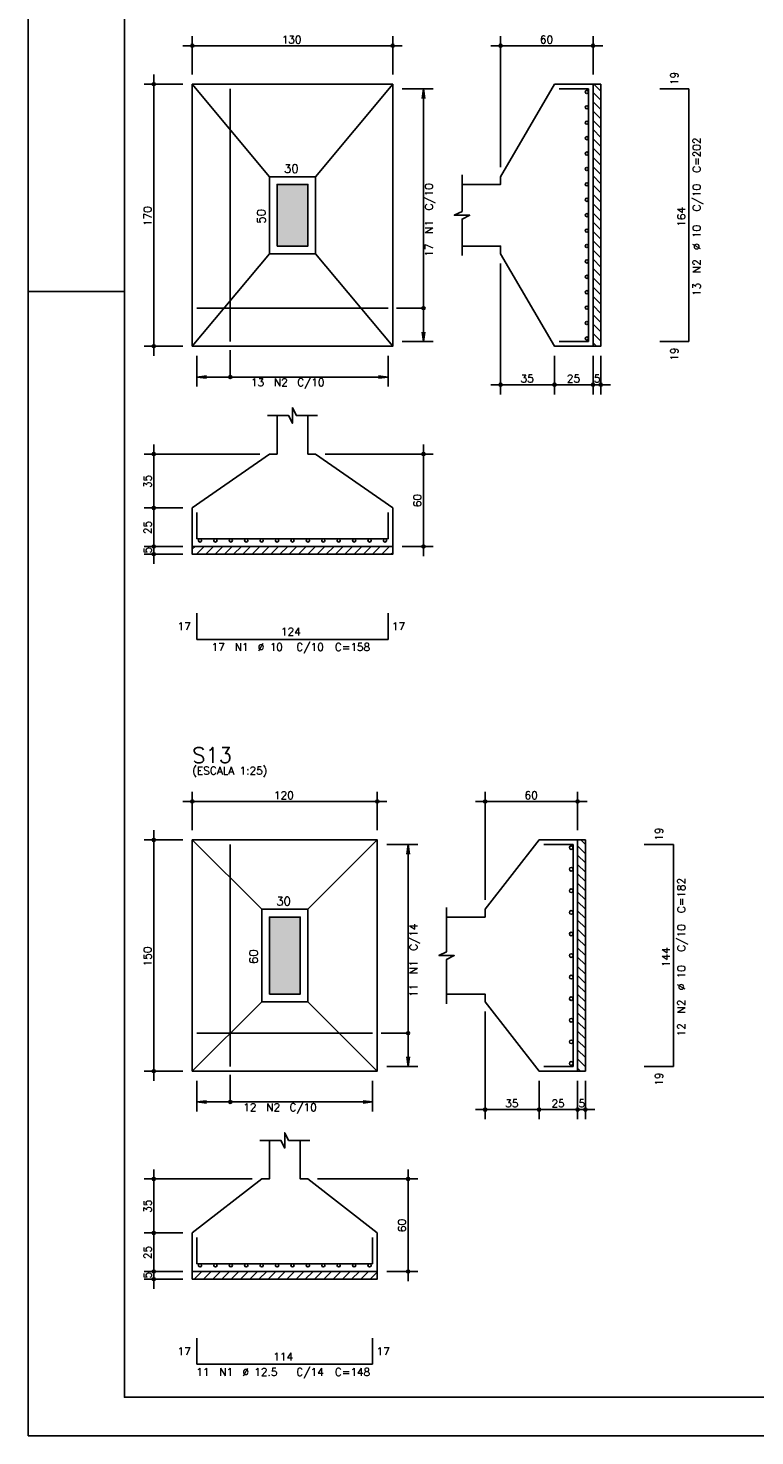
# Model space of a CAD drawing. Extents: x 0 to 85.8, y 0 to 59.4.
# Tile 1 of 5: x 0 to 18.9, y 0 to 36.5. Entities that reach past the tile are written whole.
import ezdxf

# ---------------------------------------------------------------- set-up
doc = ezdxf.new("R2010")
doc.units = 0
for name, color, linetype in [('1', 1, 'CONTINUOUS'), ('2', 2, 'CONTINUOUS'), ('3', 3, 'CONTINUOUS'), ('6', 6, 'CONTINUOUS'), ('7', 7, 'CONTINUOUS')]:
    doc.layers.add(name, color=color, linetype=linetype)
doc.styles.get("Standard").update_dxf_attribs({"font": 'ROMANS.SHX'})

msp = doc.modelspace()

# ---------------------------------------------------------------- linework, layer by layer
at = {"layer": '1', "linetype": 'CONTINUOUS'}
for p, q in [((14.682575, 35.0836), (14.86, 34.906175)), ((14.66, 34.865759), (14.86, 34.665759)), ((14.66, 34.625343), (14.86, 34.425343)), ((14.66, 34.384926), (14.86, 34.184926)), ((14.66, 34.14451), (14.86, 33.94451)), ((14.66, 33.904094), (14.86, 33.704094)), ((14.66, 33.663677), (14.86, 33.463677)), ((14.66, 33.423261), (14.86, 33.223261)), ((14.66, 33.182845), (14.86, 32.982845)), ((14.66, 32.942429), (14.86, 32.742429)), ((14.66, 32.702012), (14.86, 32.502012)), ((14.66, 32.461596), (14.86, 32.261596)), ((14.66, 32.22118), (14.86, 32.02118)), ((14.66, 31.980763), (14.86, 31.780763)), ((14.66, 31.740347), (14.86, 31.540347)), ((14.66, 31.499931), (14.86, 31.299931)), ((14.66, 31.259514), (14.86, 31.059514)), ((14.66, 31.019098), (14.86, 30.819098)), ((14.66, 30.778682), (14.86, 30.578682)), ((14.66, 30.538265), (14.86, 30.338265)), ((14.66, 30.297849), (14.86, 30.097849)), ((14.66, 30.057433), (14.86, 29.857433)), ((14.66, 29.817017), (14.86, 29.617017)), ((14.66, 29.5766), (14.86, 29.3766)), ((14.66, 29.336184), (14.86, 29.136184)), ((14.66, 29.095768), (14.86, 28.895768)), ((14.66, 28.855351), (14.86, 28.655351)), ((14.66, 28.614935), (14.86, 28.414935)), ((14.66, 28.374519), (14.750919, 28.2836)), ((4.26, 23.012472), (4.331128, 23.0836)), ((4.371544, 22.8836), (4.571544, 23.0836)), ((4.611961, 22.8836), (4.811961, 23.0836)), ((4.852377, 22.8836), (5.052377, 23.0836)), ((5.092793, 22.8836), (5.292793, 23.0836)), ((5.33321, 22.8836), (5.53321, 23.0836)), ((5.573626, 22.8836), (5.773626, 23.0836)), ((5.814042, 22.8836), (6.014042, 23.0836)), ((6.054459, 22.8836), (6.254459, 23.0836)), ((6.294875, 22.8836), (6.494875, 23.0836)), ((6.535291, 22.8836), (6.735291, 23.0836)), ((6.775708, 22.8836), (6.975708, 23.0836)), ((7.016124, 22.8836), (7.216124, 23.0836)), ((7.25654, 22.8836), (7.45654, 23.0836)), ((7.496956, 22.8836), (7.696956, 23.0836)), ((7.737373, 22.8836), (7.937373, 23.0836)), ((7.977789, 22.8836), (8.177789, 23.0836)), ((8.218205, 22.8836), (8.418205, 23.0836)), ((8.458622, 22.8836), (8.658622, 23.0836)), ((8.699038, 22.8836), (8.899038, 23.0836)), ((8.939454, 22.8836), (9.139454, 23.0836)), ((9.179871, 22.8836), (9.379871, 23.0836)), ((9.420287, 22.8836), (9.46, 22.923313)), ((14.344422, 15.4672), (14.46, 15.351622)), ((14.26, 15.311206), (14.46, 15.111206)), ((14.26, 15.070789), (14.46, 14.870789)), ((14.26, 14.830373), (14.46, 14.630373)), ((14.26, 14.589957), (14.46, 14.389957)), ((14.26, 14.34954), (14.46, 14.14954)), ((14.26, 14.109124), (14.46, 13.909124)), ((14.26, 13.868708), (14.46, 13.668708)), ((14.26, 13.628291), (14.46, 13.428291)), ((14.26, 13.387875), (14.46, 13.187875)), ((14.26, 13.147459), (14.46, 12.947459)), ((14.26, 12.907043), (14.46, 12.707043)), ((14.26, 12.666626), (14.46, 12.466626)), ((14.26, 12.42621), (14.46, 12.22621)), ((14.26, 12.185794), (14.46, 11.985794)), ((14.26, 11.945377), (14.46, 11.745377)), ((14.26, 11.704961), (14.46, 11.504961)), ((14.26, 11.464545), (14.46, 11.264545)), ((14.26, 11.224128), (14.46, 11.024128)), ((14.26, 10.983712), (14.46, 10.783712)), ((14.26, 10.743296), (14.46, 10.543296)), ((14.26, 10.502879), (14.46, 10.302879)), ((14.26, 10.262463), (14.46, 10.062463)), ((14.26, 10.022047), (14.46, 9.822047)), ((14.26, 9.781631), (14.46, 9.581631)), ((14.26, 9.541214), (14.334014, 9.4672)), ((4.26, 4.26), (4.2672, 4.2672)), ((4.307616, 4.0672), (4.507616, 4.2672)), ((4.548033, 4.0672), (4.748033, 4.2672)), ((4.788449, 4.0672), (4.988449, 4.2672)), ((5.028865, 4.0672), (5.228865, 4.2672)), ((5.269282, 4.0672), (5.469282, 4.2672)), ((5.509698, 4.0672), (5.709698, 4.2672)), ((5.750114, 4.0672), (5.950114, 4.2672)), ((5.99053, 4.0672), (6.19053, 4.2672)), ((6.230947, 4.0672), (6.430947, 4.2672)), ((6.471363, 4.0672), (6.671363, 4.2672)), ((6.711779, 4.0672), (6.911779, 4.2672)), ((6.952196, 4.0672), (7.152196, 4.2672)), ((7.192612, 4.0672), (7.392612, 4.2672)), ((7.433028, 4.0672), (7.633028, 4.2672)), ((7.673445, 4.0672), (7.873445, 4.2672)), ((7.913861, 4.0672), (8.113861, 4.2672)), ((8.154277, 4.0672), (8.354277, 4.2672)), ((8.394694, 4.0672), (8.594694, 4.2672)), ((8.63511, 4.0672), (8.83511, 4.2672)), ((8.875526, 4.0672), (9.06, 4.251674))]:
    msp.add_line(p, q, dxfattribs=at)
for points in [[(14.66, 28.2836), (14.66, 35.0836), (14.86, 35.0836), (14.86, 28.2836), (14.66, 28.2836)], [(4.26, 23.0836), (9.46, 23.0836), (9.46, 22.8836), (4.26, 22.8836), (4.26, 23.0836)], [(14.26, 9.4672), (14.26, 15.4672), (14.46, 15.4672), (14.46, 9.4672), (14.26, 9.4672)], [(4.26, 4.2672), (9.06, 4.2672), (9.06, 4.0672), (4.26, 4.0672), (4.26, 4.2672)]]:
    msp.add_lwpolyline(points, dxfattribs=at)
at = {"layer": '2', "linetype": 'CONTINUOUS'}
for p, q in [((0, 59.400002), (0, 0)), ((4.26, 35.3336), (4.26, 36.3336)), ((9.46, 35.3336), (9.46, 36.3336)), ((12.26, 32.9336), (12.26, 36.3336)), ((14.66, 35.3336), (14.66, 36.3336)), ((4.01, 36.0836), (9.71, 36.0836)), ((14.91, 36.0836), (12.01, 36.0836)), ((4.01, 35.0836), (3.01, 35.0836)), ((3.26, 28.0336), (3.26, 35.3336)), ((4.26, 35.0836), (4.26, 35.0836)), ((4.26, 35.0836), (4.26, 35.0836)), ((9.46, 35.0836), (9.46, 35.0836)), ((14.66, 35.0836), (14.66, 35.0836)), ((9.46, 34.9636), (9.46, 34.9636)), ((9.71, 34.9636), (10.51, 34.9636)), ((10.26, 34.9636), (10.227368, 34.715739)), ((10.26, 28.4036), (10.26, 34.9636)), ((10.26, 34.9636), (10.292632, 34.715739)), ((12.26, 32.6836), (12.26, 32.6836)), ((12.26, 30.6836), (12.26, 30.6836)), ((12.26, 30.4336), (12.26, 27.0336)), ((0, 29.700001), (0.5, 29.700001)), ((0.5, 29.700001), (1.5, 29.700001)), ((1.5, 29.700001), (2.5, 29.700001)), ((10.26, 28.4036), (10.227368, 28.651461)), ((10.26, 28.4036), (10.292632, 28.651461)), ((4.01, 28.2836), (3.01, 28.2836)), ((4.26, 28.2836), (4.26, 28.2836)), ((4.38, 28.2836), (4.38, 28.2836)), ((9.34, 28.2836), (9.34, 28.2836)), ((9.46, 28.4036), (9.46, 28.4036)), ((9.71, 28.4036), (10.51, 28.4036)), ((13.66, 28.2836), (13.66, 28.2836)), ((13.66, 28.2836), (13.66, 28.2836)), ((14.66, 28.2836), (14.66, 28.2836)), ((14.66, 28.2836), (14.66, 28.2836)), ((14.86, 28.2836), (14.86, 28.2836)), ((4.38, 28.0336), (4.38, 27.2336)), ((9.34, 28.0336), (9.34, 27.2336)), ((13.66, 28.0336), (13.66, 27.0336)), ((13.66, 28.0336), (13.66, 27.0336)), ((14.66, 28.0336), (14.66, 27.0336)), ((14.66, 28.0336), (14.66, 27.0336)), ((14.86, 28.0336), (14.86, 27.0336)), ((4.38, 27.4836), (4.627861, 27.516232)), ((4.38, 27.4836), (9.34, 27.4836)), ((4.38, 27.4836), (4.627861, 27.450968)), ((9.34, 27.4836), (9.092139, 27.516232)), ((9.34, 27.4836), (9.092139, 27.450968)), ((13.91, 27.2836), (12.01, 27.2836)), ((14.91, 27.2836), (13.41, 27.2836)), ((14.41, 27.2836), (15.11, 27.2836)), ((3.26, 23.8336), (3.26, 25.7336)), ((10.26, 22.8336), (10.26, 25.7336)), ((6.01, 25.4836), (3.01, 25.4836)), ((6.26, 25.4836), (6.26, 25.4836)), ((7.46, 25.4836), (7.46, 25.4836)), ((7.71, 25.4836), (10.51, 25.4836)), ((3.26, 22.8336), (3.26, 24.3336)), ((4.01, 24.0836), (3.01, 24.0836)), ((4.01, 24.0836), (3.01, 24.0836)), ((4.26, 24.0836), (4.26, 24.0836)), ((4.26, 24.0836), (4.26, 24.0836)), ((4.01, 23.0836), (3.01, 23.0836)), ((4.01, 23.0836), (3.01, 23.0836)), ((3.26, 22.6336), (3.26, 23.3336)), ((4.26, 23.0836), (4.26, 23.0836)), ((4.26, 23.0836), (4.26, 23.0836)), ((9.46, 23.0836), (9.46, 23.0836)), ((9.71, 23.0836), (10.51, 23.0836)), ((4.01, 22.8836), (3.01, 22.8836)), ((4.26, 22.8836), (4.26, 22.8836)), ((4.01, 16.4672), (9.31, 16.4672)), ((4.26, 15.7172), (4.26, 16.7172)), ((9.06, 15.7172), (9.06, 16.7172)), ((14.51, 16.4672), (11.61, 16.4672)), ((11.86, 13.9172), (11.86, 16.7172)), ((14.26, 15.7172), (14.26, 16.7172)), ((3.26, 9.2172), (3.26, 15.7172)), ((4.01, 15.4672), (3.01, 15.4672)), ((4.26, 15.4672), (4.26, 15.4672)), ((4.26, 15.4672), (4.26, 15.4672)), ((9.06, 15.4672), (9.06, 15.4672)), ((9.06, 15.3472), (9.06, 15.3472)), ((9.31, 15.3472), (10.11, 15.3472)), ((9.86, 15.3472), (9.827368, 15.099339)), ((9.86, 9.5872), (9.86, 15.3472)), ((9.86, 15.3472), (9.892632, 15.099339)), ((14.26, 15.4672), (14.26, 15.4672)), ((11.86, 13.6672), (11.86, 13.6672)), ((11.86, 11.2672), (11.86, 11.2672)), ((11.86, 11.0172), (11.86, 8.2172)), ((9.06, 9.5872), (9.06, 9.5872)), ((9.31, 9.5872), (10.11, 9.5872)), ((9.86, 9.5872), (9.827368, 9.835061)), ((9.86, 9.5872), (9.892632, 9.835061)), ((4.01, 9.4672), (3.01, 9.4672)), ((4.26, 9.4672), (4.26, 9.4672)), ((4.38, 9.4672), (4.38, 9.4672)), ((4.38, 9.2172), (4.38, 8.4172)), ((8.94, 9.4672), (8.94, 9.4672)), ((8.94, 9.2172), (8.94, 8.4172)), ((13.26, 9.4672), (13.26, 9.4672)), ((13.26, 9.4672), (13.26, 9.4672)), ((13.26, 9.2172), (13.26, 8.2172)), ((13.26, 9.2172), (13.26, 8.2172)), ((14.26, 9.4672), (14.26, 9.4672)), ((14.26, 9.4672), (14.26, 9.4672)), ((14.26, 9.2172), (14.26, 8.2172)), ((14.26, 9.2172), (14.26, 8.2172)), ((14.46, 9.4672), (14.46, 9.4672)), ((14.46, 9.2172), (14.46, 8.2172)), ((4.38, 8.6672), (4.627861, 8.699832)), ((4.38, 8.6672), (8.94, 8.6672)), ((4.38, 8.6672), (4.627861, 8.634568)), ((8.94, 8.6672), (8.692139, 8.699832)), ((8.94, 8.6672), (8.692139, 8.634568)), ((13.51, 8.4672), (11.61, 8.4672)), ((14.51, 8.4672), (13.01, 8.4672)), ((14.01, 8.4672), (14.71, 8.4672)), ((5.81, 6.6672), (3.01, 6.6672)), ((3.26, 5.0172), (3.26, 6.9172)), ((6.06, 6.6672), (6.06, 6.6672)), ((7.26, 6.6672), (7.26, 6.6672)), ((7.51, 6.6672), (10.11, 6.6672)), ((9.86, 4.0172), (9.86, 6.9172)), ((3.26, 4.0172), (3.26, 5.5172)), ((4.01, 5.2672), (3.01, 5.2672)), ((4.01, 5.2672), (3.01, 5.2672)), ((4.26, 5.2672), (4.26, 5.2672)), ((4.26, 5.2672), (4.26, 5.2672)), ((3.26, 3.8172), (3.26, 4.5172)), ((4.01, 4.2672), (3.01, 4.2672)), ((4.01, 4.2672), (3.01, 4.2672)), ((4.01, 4.0672), (3.01, 4.0672)), ((4.26, 4.2672), (4.26, 4.2672)), ((4.26, 4.2672), (4.26, 4.2672)), ((4.26, 4.0672), (4.26, 4.0672)), ((9.06, 4.2672), (9.06, 4.2672)), ((9.31, 4.2672), (10.11, 4.2672)), ((0, 0), (84.100006, 0))]:
    msp.add_line(p, q, dxfattribs=at)
for points in [[(83.100006, 1), (2.5, 1), (2.5, 58.400002), (83.100006, 58.400002), (83.100006, 1)], [(4.26, 28.2836), (9.46, 28.2836), (9.46, 35.0836), (4.26, 35.0836), (4.26, 28.2836)], [(6.26, 32.6836), (4.26, 35.0836)], [(7.46, 32.6836), (9.46, 35.0836)], [(11.26, 30.8836), (12.26, 30.8836), (12.26, 30.6836), (13.66, 28.2836), (14.66, 28.2836), (14.66, 35.0836), (13.66, 35.0836), (12.26, 32.6836), (12.26, 32.4836), (11.26, 32.4836)], [(6.26, 30.6836), (7.46, 30.6836), (7.46, 32.6836), (6.26, 32.6836), (6.26, 30.6836)], [(11.26, 30.6336), (11.26, 31.5836), (11.46, 31.6836), (11.06, 31.6836), (11.26, 31.7836), (11.26, 32.7336)], [(6.46, 30.8836), (7.26, 30.8836), (7.26, 32.4836), (6.46, 32.4836), (6.46, 30.8836)], [(6.26, 30.6836), (4.26, 28.2836)], [(7.46, 30.6836), (9.46, 28.2836)], [(10.26, 29.2686), (9.56, 29.2686)], [(5.245, 27.4836), (5.245, 28.1836)], [(6.21, 26.4836), (6.76, 26.4836), (6.86, 26.2836), (6.86, 26.6836), (6.96, 26.4836), (7.51, 26.4836)], [(6.46, 26.4836), (6.46, 25.4836), (6.26, 25.4836), (4.26, 24.0836), (4.26, 23.0836), (9.46, 23.0836), (9.46, 24.0836), (7.46, 25.4836), (7.26, 25.4836), (7.26, 26.4836)], [(4.26, 9.4672), (9.06, 9.4672), (9.06, 15.4672), (4.26, 15.4672), (4.26, 9.4672)], [(6.06, 13.6672), (4.26, 15.4672)], [(7.26, 13.6672), (9.06, 15.4672)], [(10.86, 11.4672), (11.86, 11.4672), (11.86, 11.2672), (13.26, 9.4672), (14.26, 9.4672), (14.26, 15.4672), (13.26, 15.4672), (11.86, 13.6672), (11.86, 13.4672), (10.86, 13.4672)], [(6.06, 11.2672), (7.26, 11.2672), (7.26, 13.6672), (6.06, 13.6672), (6.06, 11.2672)], [(10.86, 11.2172), (10.86, 12.3672), (11.06, 12.4672), (10.66, 12.4672), (10.86, 12.5672), (10.86, 13.7172)], [(6.26, 11.4672), (7.06, 11.4672), (7.06, 13.4672), (6.26, 13.4672), (6.26, 11.4672)], [(6.06, 11.2672), (4.26, 9.4672)], [(7.26, 11.2672), (9.06, 9.4672)], [(9.86, 10.4522), (9.16, 10.4522)], [(5.245, 8.6672), (5.245, 9.3672)], [(6.01, 7.6672), (6.56, 7.6672), (6.66, 7.4672), (6.66, 7.8672), (6.76, 7.6672), (7.31, 7.6672)], [(6.26, 7.6672), (6.26, 6.6672), (6.06, 6.6672), (4.26, 5.2672), (4.26, 4.2672), (9.06, 4.2672), (9.06, 5.2672), (7.26, 6.6672), (7.06, 6.6672), (7.06, 7.6672)]]:
    msp.add_lwpolyline(points, dxfattribs=at)
for centre, radius in [((4.26, 36.0836), 0.04), ((4.26, 36.0836), 0.02), ((9.46, 36.0836), 0.04), ((9.46, 36.0836), 0.02), ((12.26, 36.0836), 0.04), ((12.26, 36.0836), 0.02), ((14.66, 36.0836), 0.04), ((14.66, 36.0836), 0.02), ((3.26, 35.0836), 0.04), ((3.26, 35.0836), 0.02), ((10.26, 29.2686), 0.04), ((3.26, 28.2836), 0.04), ((3.26, 28.2836), 0.02), ((5.245, 27.4836), 0.04), ((12.26, 27.2836), 0.04), ((12.26, 27.2836), 0.02), ((13.66, 27.2836), 0.04), ((13.66, 27.2836), 0.04), ((13.66, 27.2836), 0.02), ((13.66, 27.2836), 0.02), ((14.66, 27.2836), 0.04), ((14.66, 27.2836), 0.04), ((14.66, 27.2836), 0.02), ((14.66, 27.2836), 0.02), ((14.86, 27.2836), 0.04), ((14.86, 27.2836), 0.02), ((3.26, 25.4836), 0.04), ((3.26, 25.4836), 0.02), ((10.26, 25.4836), 0.04), ((10.26, 25.4836), 0.02), ((3.26, 24.0836), 0.04), ((3.26, 24.0836), 0.04), ((3.26, 24.0836), 0.02), ((3.26, 24.0836), 0.02), ((3.26, 23.0836), 0.04), ((3.26, 23.0836), 0.04), ((3.26, 23.0836), 0.02), ((3.26, 23.0836), 0.02), ((10.26, 23.0836), 0.04), ((10.26, 23.0836), 0.02), ((3.26, 22.8836), 0.04), ((3.26, 22.8836), 0.02), ((4.26, 16.4672), 0.04), ((4.26, 16.4672), 0.02), ((9.06, 16.4672), 0.04), ((9.06, 16.4672), 0.02), ((11.86, 16.4672), 0.04), ((11.86, 16.4672), 0.02), ((14.26, 16.4672), 0.04), ((14.26, 16.4672), 0.02), ((3.26, 15.4672), 0.04), ((3.26, 15.4672), 0.02), ((9.86, 10.4522), 0.04), ((3.26, 9.4672), 0.04), ((3.26, 9.4672), 0.02), ((5.245, 8.6672), 0.04), ((11.86, 8.4672), 0.04), ((11.86, 8.4672), 0.02), ((13.26, 8.4672), 0.04), ((13.26, 8.4672), 0.04), ((13.26, 8.4672), 0.02), ((13.26, 8.4672), 0.02), ((14.26, 8.4672), 0.04), ((14.26, 8.4672), 0.04), ((14.26, 8.4672), 0.02), ((14.26, 8.4672), 0.02), ((14.46, 8.4672), 0.04), ((14.46, 8.4672), 0.02), ((3.26, 6.6672), 0.04), ((3.26, 6.6672), 0.02), ((9.86, 6.6672), 0.04), ((9.86, 6.6672), 0.02), ((3.26, 5.2672), 0.04), ((3.26, 5.2672), 0.04), ((3.26, 5.2672), 0.02), ((3.26, 5.2672), 0.02), ((3.26, 4.2672), 0.04), ((3.26, 4.2672), 0.04), ((3.26, 4.0672), 0.04), ((3.26, 4.2672), 0.02), ((3.26, 4.2672), 0.02), ((3.26, 4.0672), 0.02), ((9.86, 4.2672), 0.04), ((9.86, 4.2672), 0.02)]:
    msp.add_circle(centre, radius, dxfattribs=at)
for points in [[(6.46, 30.8836), (7.26, 30.8836), (7.26, 32.4836)], [(6.46, 30.8836), (7.26, 32.4836), (6.46, 32.4836)], [(6.46, 30.8836), (6.46, 32.4836), (6.46, 30.8836)], [(6.26, 11.4672), (7.06, 11.4672), (7.06, 13.4672)], [(6.26, 11.4672), (7.06, 13.4672), (6.26, 13.4672)], [(6.26, 11.4672), (6.26, 13.4672), (6.26, 11.4672)]]:
    msp.add_solid(points, dxfattribs=at)
at = {"layer": '3', "linetype": 'CONTINUOUS'}
for centre, radius in [((14.49869, 34.8836), 0.04131), ((14.49869, 34.4836), 0.04131), ((14.49869, 34.0836), 0.04131), ((14.49869, 33.6836), 0.04131), ((14.49869, 33.2836), 0.04131), ((14.49869, 32.8836), 0.04131), ((14.49869, 32.4836), 0.04131), ((14.49869, 32.0836), 0.04131), ((14.49869, 31.6836), 0.04131), ((14.49869, 31.2836), 0.04131), ((14.49869, 30.8836), 0.04131), ((14.49869, 30.4836), 0.04131), ((14.49869, 30.0836), 0.04131), ((14.49869, 29.6836), 0.04131), ((14.49869, 29.2836), 0.04131), ((14.49869, 28.8836), 0.04131), ((14.49869, 28.4836), 0.04131), ((4.46, 23.24229), 0.04131), ((4.86, 23.24229), 0.04131), ((5.26, 23.24229), 0.04131), ((5.66, 23.24229), 0.04131), ((6.06, 23.24229), 0.04131), ((6.46, 23.24229), 0.04131), ((6.86, 23.24229), 0.04131), ((7.26, 23.24229), 0.04131), ((7.66, 23.24229), 0.04131), ((8.06, 23.24229), 0.04131), ((8.46, 23.24229), 0.04131), ((8.86, 23.24229), 0.04131), ((9.26, 23.24229), 0.04131), ((14.092615, 15.2672), 0.047385), ((14.092615, 14.7072), 0.047385), ((14.092615, 14.1472), 0.047385), ((14.092615, 13.5872), 0.047385), ((14.092615, 13.0272), 0.047385), ((14.092615, 12.4672), 0.047385), ((14.092615, 11.9072), 0.047385), ((14.092615, 11.3472), 0.047385), ((14.092615, 10.7872), 0.047385), ((14.092615, 10.2272), 0.047385), ((14.092615, 9.6672), 0.047385), ((4.46, 4.42589), 0.04131), ((4.86, 4.42589), 0.04131), ((5.26, 4.42589), 0.04131), ((5.66, 4.42589), 0.04131), ((6.06, 4.42589), 0.04131), ((6.46, 4.42589), 0.04131), ((6.86, 4.42589), 0.04131), ((7.26, 4.42589), 0.04131), ((7.66, 4.42589), 0.04131), ((8.06, 4.42589), 0.04131), ((8.46, 4.42589), 0.04131), ((8.86, 4.42589), 0.04131)]:
    msp.add_circle(centre, radius, dxfattribs=at)
at = {"layer": '6', "linetype": 'CONTINUOUS'}
for p, q in [((5.245, 28.4036), (5.245, 34.9636)), ((14.54, 34.9636), (13.78, 34.9636)), ((14.54, 28.4036), (14.54, 34.9636)), ((17.15, 34.9636), (16.39, 34.9636)), ((17.15, 28.4036), (17.15, 34.9636)), ((4.38, 29.2686), (9.34, 29.2686)), ((13.78, 28.4036), (14.54, 28.4036)), ((16.39, 28.4036), (17.15, 28.4036)), ((4.38, 23.9636), (4.38, 23.2836)), ((9.34, 23.2836), (9.34, 23.9636)), ((4.38, 23.2836), (9.34, 23.2836)), ((4.38, 21.3536), (4.38, 20.6736)), ((9.34, 20.6736), (9.34, 21.3536)), ((4.38, 20.6736), (9.34, 20.6736)), ((5.245, 9.5872), (5.245, 15.3472)), ((14.14, 15.3472), (13.38, 15.3472)), ((14.14, 9.5872), (14.14, 15.3472)), ((16.75, 15.3472), (15.99, 15.3472)), ((16.75, 9.5872), (16.75, 15.3472)), ((4.38, 10.4522), (8.94, 10.4522)), ((13.38, 9.5872), (14.14, 9.5872)), ((15.99, 9.5872), (16.75, 9.5872)), ((4.38, 5.1472), (4.38, 4.4672)), ((8.94, 4.4672), (8.94, 5.1472)), ((4.38, 4.4672), (8.94, 4.4672)), ((4.38, 2.5372), (4.38, 1.8572)), ((8.94, 1.8572), (8.94, 2.5372)), ((4.38, 1.8572), (8.94, 1.8572))]:
    msp.add_line(p, q, dxfattribs=at)

# ---------------------------------------------------------------- texts
at = {"layer": '2', "linetype": 'CONTINUOUS'}
for s, height, p in [('130', 0.2, (6.58, 36.1436)), ('60', 0.2, (13.28, 36.1436)), ('30', 0.22, (6.64, 32.7836)), ('13', 0.2, (5.78, 27.2436)), ('N2', 0.2, (6.38, 27.2436)), ('C/10', 0.2, (6.98, 27.2436)), ('35', 0.2, (12.78, 27.3436)), ('25', 0.2, (13.98, 27.3436)), ('5', 0.2, (14.68, 27.3436)), ('17', 0.2, (3.88, 20.9136)), ('124', 0.2, (6.56, 20.7736)), ('17', 0.2, (9.44, 20.9136)), ('17', 0.2, (4.76, 20.3736)), ('N1', 0.2, (5.36, 20.3736)), ('%%c 10', 0.2, (5.96, 20.3736)), ('C/10', 0.2, (6.96, 20.3736)), ('C=158', 0.2, (7.96, 20.3736)), ('(ESCALA 1:25)', 0.2, (4.26, 17.1672)), ('120', 0.2, (6.38, 16.5272)), ('60', 0.2, (12.88, 16.5272)), ('30', 0.22, (6.44, 13.7672)), ('12', 0.2, (5.58, 8.4272)), ('N2', 0.2, (6.18, 8.4272)), ('C/10', 0.2, (6.78, 8.4272)), ('35', 0.2, (12.38, 8.5272)), ('25', 0.2, (13.58, 8.5272)), ('5', 0.2, (14.28, 8.5272)), ('17', 0.2, (3.88, 2.0972)), ('17', 0.2, (9.04, 2.0972)), ('114', 0.2, (6.36, 1.9572)), ('11', 0.2, (4.36, 1.5572)), ('N1', 0.2, (4.96, 1.5572)), ('%%c 12.5', 0.2, (5.56, 1.5572)), ('C/14', 0.2, (6.96, 1.5572)), ('C=148', 0.2, (7.96, 1.5572))]:
    msp.add_text(s, height=height, dxfattribs=at).set_placement(p)
for s, height, p in [('19', 0.2, (16.87, 35.0636)), ('C=202', 0.2, (17.45, 32.7836)), ('C/10', 0.2, (10.5, 31.8036)), ('C/10', 0.2, (17.45, 31.7836)), ('170', 0.2, (3.2, 31.4036)), ('164', 0.2, (17.05, 31.3836)), ('50', 0.22, (6.16, 31.4636)), ('N1', 0.2, (10.5, 31.2036)), ('%%c 10', 0.2, (17.45, 30.7836)), ('17', 0.2, (10.5, 30.6036)), ('N2', 0.2, (17.45, 30.1836)), ('13', 0.2, (17.45, 29.5836)), ('19', 0.2, (16.87, 27.9036)), ('35', 0.2, (3.2, 24.6036)), ('60', 0.2, (10.2, 24.1036)), ('25', 0.2, (3.2, 23.4036)), ('5', 0.2, (3.2, 22.9036)), ('19', 0.2, (16.47, 15.4472)), ('C=182', 0.2, (17.05, 13.5672)), ('C/14', 0.2, (10.1, 12.5872)), ('C/10', 0.2, (17.05, 12.5672)), ('150', 0.2, (3.2, 12.1872)), ('60', 0.22, (5.96, 12.2472)), ('144', 0.2, (16.65, 12.1672)), ('N1', 0.2, (10.1, 11.9872)), ('%%c 10', 0.2, (17.05, 11.5672)), ('11', 0.2, (10.1, 11.3872)), ('N2', 0.2, (17.05, 10.9672)), ('12', 0.2, (17.05, 10.3672)), ('19', 0.2, (16.47, 9.0872)), ('35', 0.2, (3.2, 5.7872)), ('60', 0.2, (9.8, 5.2872)), ('25', 0.2, (3.2, 4.5872)), ('5', 0.2, (3.2, 4.0872))]:
    msp.add_text(s, height=height, rotation=90, dxfattribs=at).set_placement(p)
at = {"layer": '7', "linetype": 'CONTINUOUS'}
msp.add_text('S13', height=0.4, dxfattribs=at).set_placement((4.26, 17.4672))

doc.saveas('drawing.dxf')
